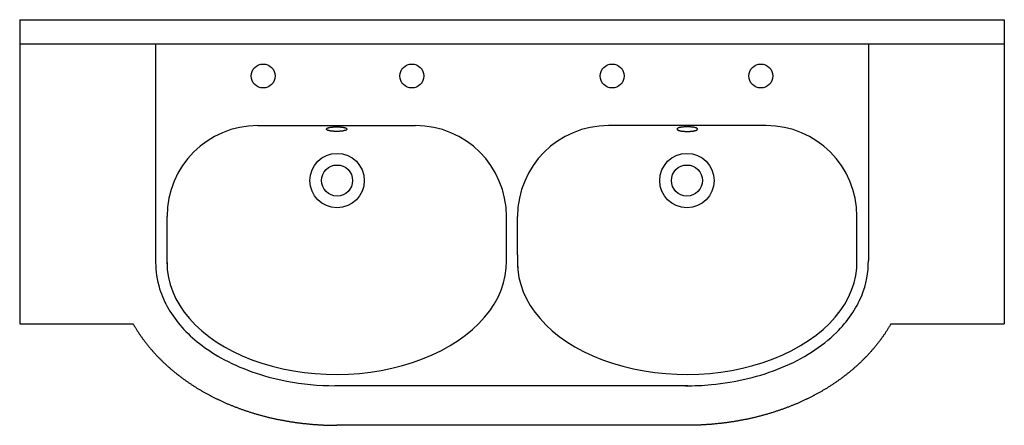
# Model space of a CAD drawing. Header units: millimetres. Extents: x -0.65 to 0.65, y -0.54 to 0.
import ezdxf

# ---------------------------------------------------------------- set-up
doc = ezdxf.new("R2010")
doc.units = ezdxf.units.MM
doc.layers.add('BLOCKS', color=3, linetype='Continuous')

msp = doc.modelspace()

# ---------------------------------------------------------------- linework, layer by layer
at = {"layer": 'BLOCKS'}
for p, q in [((-0.65, 0), (-0.65, -0.402)), ((-0.65, 0), (0.65, 0)), ((0.65, 0), (0.65, -0.402)), ((-0.65, -0.0317), (0.65, -0.0317)), ((-0.4705, -0.0317), (-0.4705, -0.3206)), ((0.4705, -0.0317), (0.4705, -0.3182)), ((-0.3355, -0.1399), (-0.1273, -0.1399)), ((0.3355, -0.1399), (0.1273, -0.1399)), ((-0.4555, -0.3226), (-0.4555, -0.2599)), ((-0.0073, -0.3226), (-0.0073, -0.2599)), ((0.0073, -0.3106), (0.0073, -0.2599)), ((0.4555, -0.3185), (0.4555, -0.2599)), ((0.0073, -0.3106), (0.0073, -0.3226)), ((-0.65, -0.402), (-0.5001, -0.402)), ((-0.5001, -0.402), (-0.4996, -0.4028)), ((-0.4996, -0.4028), (-0.4992, -0.4037)), ((0.4996, -0.4028), (0.4992, -0.4037)), ((0.5001, -0.402), (0.4996, -0.4028)), ((0.5001, -0.402), (0.65, -0.402)), ((-0.4992, -0.4037), (-0.4987, -0.4045)), ((-0.4987, -0.4045), (-0.4982, -0.4053)), ((-0.4982, -0.4053), (-0.4977, -0.4061)), ((-0.4977, -0.4061), (-0.4972, -0.4069)), ((-0.4972, -0.4069), (-0.4967, -0.4077)), ((-0.4967, -0.4077), (-0.4962, -0.4086)), ((-0.4962, -0.4086), (-0.4957, -0.4094)), ((-0.4957, -0.4094), (-0.4952, -0.4102)), ((-0.4952, -0.4102), (-0.4947, -0.411)), ((-0.4947, -0.411), (-0.4942, -0.4118)), ((-0.4942, -0.4118), (-0.4937, -0.4126)), ((-0.4937, -0.4126), (-0.4932, -0.4134)), ((-0.4932, -0.4134), (-0.4926, -0.4142)), ((-0.4926, -0.4142), (-0.4921, -0.4149)), ((-0.4921, -0.4149), (-0.4916, -0.4157)), ((-0.4916, -0.4157), (-0.491, -0.4165)), ((0.4916, -0.4157), (0.491, -0.4165)), ((0.4921, -0.4149), (0.4916, -0.4157)), ((0.4926, -0.4142), (0.4921, -0.4149)), ((0.4932, -0.4134), (0.4926, -0.4142)), ((0.4937, -0.4126), (0.4932, -0.4134)), ((0.4942, -0.4118), (0.4937, -0.4126)), ((0.4947, -0.411), (0.4942, -0.4118)), ((0.4952, -0.4102), (0.4947, -0.411)), ((0.4957, -0.4094), (0.4952, -0.4102)), ((0.4962, -0.4086), (0.4957, -0.4094)), ((0.4967, -0.4077), (0.4962, -0.4086)), ((0.4972, -0.4069), (0.4967, -0.4077)), ((0.4977, -0.4061), (0.4972, -0.4069)), ((0.4982, -0.4053), (0.4977, -0.4061)), ((0.4987, -0.4045), (0.4982, -0.4053)), ((0.4992, -0.4037), (0.4987, -0.4045)), ((-0.491, -0.4165), (-0.4905, -0.4173)), ((-0.4905, -0.4173), (-0.49, -0.4181)), ((-0.49, -0.4181), (-0.4894, -0.4189)), ((-0.4894, -0.4189), (-0.4889, -0.4196)), ((-0.4889, -0.4196), (-0.4883, -0.4204)), ((-0.4883, -0.4204), (-0.4877, -0.4212)), ((-0.4877, -0.4212), (-0.4872, -0.422)), ((-0.4872, -0.422), (-0.4866, -0.4227)), ((-0.4866, -0.4227), (-0.4861, -0.4235)), ((-0.4861, -0.4235), (-0.4855, -0.4243)), ((-0.4855, -0.4243), (-0.4849, -0.425)), ((-0.4849, -0.425), (-0.4843, -0.4258)), ((-0.4843, -0.4258), (-0.4838, -0.4265)), ((-0.4838, -0.4265), (-0.4832, -0.4273)), ((-0.4832, -0.4273), (-0.4826, -0.428)), ((-0.4826, -0.428), (-0.482, -0.4288)), ((-0.482, -0.4288), (-0.4814, -0.4295)), ((0.482, -0.4288), (0.4814, -0.4295)), ((0.4826, -0.428), (0.482, -0.4288)), ((0.4832, -0.4273), (0.4826, -0.428)), ((0.4838, -0.4265), (0.4832, -0.4273)), ((0.4843, -0.4258), (0.4838, -0.4265)), ((0.4849, -0.425), (0.4843, -0.4258)), ((0.4855, -0.4243), (0.4849, -0.425)), ((0.4861, -0.4235), (0.4855, -0.4243)), ((0.4866, -0.4227), (0.4861, -0.4235)), ((0.4872, -0.422), (0.4866, -0.4227)), ((0.4877, -0.4212), (0.4872, -0.422)), ((0.4883, -0.4204), (0.4877, -0.4212)), ((0.4889, -0.4196), (0.4883, -0.4204)), ((0.4894, -0.4189), (0.4889, -0.4196)), ((0.49, -0.4181), (0.4894, -0.4189)), ((0.4905, -0.4173), (0.49, -0.4181)), ((0.491, -0.4165), (0.4905, -0.4173)), ((-0.4814, -0.4295), (-0.4808, -0.4303)), ((-0.4808, -0.4303), (-0.4802, -0.431)), ((-0.4802, -0.431), (-0.4796, -0.4317)), ((-0.4796, -0.4317), (-0.479, -0.4325)), ((-0.479, -0.4325), (-0.4784, -0.4332)), ((-0.4784, -0.4332), (-0.4778, -0.4339)), ((-0.4778, -0.4339), (-0.4772, -0.4347)), ((-0.4772, -0.4347), (-0.4766, -0.4354)), ((-0.4766, -0.4354), (-0.4759, -0.4361)), ((-0.4759, -0.4361), (-0.4753, -0.4368)), ((-0.4753, -0.4368), (-0.4747, -0.4376)), ((-0.4747, -0.4376), (-0.4741, -0.4383)), ((-0.4741, -0.4383), (-0.4734, -0.439)), ((-0.4734, -0.439), (-0.4728, -0.4397)), ((-0.4728, -0.4397), (-0.4722, -0.4404)), ((-0.4722, -0.4404), (-0.4715, -0.4411)), ((-0.4715, -0.4411), (-0.4709, -0.4418)), ((-0.4709, -0.4418), (-0.4702, -0.4425)), ((0.4709, -0.4418), (0.4702, -0.4425)), ((0.4715, -0.4411), (0.4709, -0.4418)), ((0.4722, -0.4404), (0.4715, -0.4411)), ((0.4728, -0.4397), (0.4722, -0.4404)), ((0.4734, -0.439), (0.4728, -0.4397)), ((0.4741, -0.4383), (0.4734, -0.439)), ((0.4747, -0.4376), (0.4741, -0.4383)), ((0.4753, -0.4368), (0.4747, -0.4376)), ((0.4759, -0.4361), (0.4753, -0.4368)), ((0.4766, -0.4354), (0.4759, -0.4361)), ((0.4772, -0.4347), (0.4766, -0.4354)), ((0.4778, -0.4339), (0.4772, -0.4347)), ((0.4784, -0.4332), (0.4778, -0.4339)), ((0.479, -0.4325), (0.4784, -0.4332)), ((0.4796, -0.4317), (0.479, -0.4325)), ((0.4802, -0.431), (0.4796, -0.4317)), ((0.4808, -0.4303), (0.4802, -0.431)), ((0.4814, -0.4295), (0.4808, -0.4303)), ((-0.4702, -0.4425), (-0.4696, -0.4432)), ((-0.4696, -0.4432), (-0.4689, -0.4439)), ((-0.4689, -0.4439), (-0.4683, -0.4446)), ((-0.4683, -0.4446), (-0.4676, -0.4453)), ((-0.4676, -0.4453), (-0.4669, -0.4459)), ((-0.4669, -0.4459), (-0.4663, -0.4466)), ((-0.4663, -0.4466), (-0.4656, -0.4473)), ((-0.4656, -0.4473), (-0.4649, -0.448)), ((-0.4649, -0.448), (-0.4643, -0.4487)), ((-0.4643, -0.4487), (-0.4636, -0.4493)), ((-0.4636, -0.4493), (-0.4629, -0.45)), ((-0.4629, -0.45), (-0.4622, -0.4507)), ((-0.4622, -0.4507), (-0.4616, -0.4513)), ((-0.4616, -0.4513), (-0.4609, -0.452)), ((-0.4609, -0.452), (-0.4602, -0.4527)), ((-0.4602, -0.4527), (-0.4595, -0.4533)), ((-0.4595, -0.4533), (-0.4588, -0.454)), ((-0.4588, -0.454), (-0.4581, -0.4546)), ((-0.4581, -0.4546), (-0.4574, -0.4553)), ((0.4581, -0.4546), (0.4574, -0.4553)), ((0.4588, -0.454), (0.4581, -0.4546)), ((0.4595, -0.4533), (0.4588, -0.454)), ((0.4602, -0.4527), (0.4595, -0.4533)), ((0.4609, -0.452), (0.4602, -0.4527)), ((0.4616, -0.4513), (0.4609, -0.452)), ((0.4622, -0.4507), (0.4616, -0.4513)), ((0.4629, -0.45), (0.4622, -0.4507)), ((0.4636, -0.4493), (0.4629, -0.45)), ((0.4643, -0.4487), (0.4636, -0.4493)), ((0.4649, -0.448), (0.4643, -0.4487)), ((0.4656, -0.4473), (0.4649, -0.448)), ((0.4663, -0.4466), (0.4656, -0.4473)), ((0.4669, -0.4459), (0.4663, -0.4466)), ((0.4676, -0.4453), (0.4669, -0.4459)), ((0.4683, -0.4446), (0.4676, -0.4453)), ((0.4689, -0.4439), (0.4683, -0.4446)), ((0.4696, -0.4432), (0.4689, -0.4439)), ((0.4702, -0.4425), (0.4696, -0.4432)), ((-0.4574, -0.4553), (-0.4567, -0.4559)), ((-0.4567, -0.4559), (-0.456, -0.4566)), ((-0.456, -0.4566), (-0.4553, -0.4572)), ((-0.4553, -0.4572), (-0.4546, -0.4578)), ((-0.4546, -0.4578), (-0.4539, -0.4585)), ((-0.4539, -0.4585), (-0.4532, -0.4591)), ((-0.4532, -0.4591), (-0.4524, -0.4597)), ((-0.4524, -0.4597), (-0.4517, -0.4604)), ((-0.4517, -0.4604), (-0.451, -0.461)), ((-0.451, -0.461), (-0.4503, -0.4616)), ((-0.4503, -0.4616), (-0.4495, -0.4622)), ((-0.4495, -0.4622), (-0.4488, -0.4629)), ((-0.4488, -0.4629), (-0.4481, -0.4635)), ((-0.4481, -0.4635), (-0.4474, -0.4641)), ((-0.4474, -0.4641), (-0.4466, -0.4647)), ((-0.4466, -0.4647), (-0.4459, -0.4653)), ((-0.4459, -0.4653), (-0.4451, -0.4659)), ((-0.4451, -0.4659), (-0.4444, -0.4665)), ((-0.4444, -0.4665), (-0.4436, -0.4671)), ((-0.4436, -0.4671), (-0.4429, -0.4677)), ((-0.4429, -0.4677), (-0.4421, -0.4683)), ((0.4429, -0.4677), (0.4421, -0.4683)), ((0.4436, -0.4671), (0.4429, -0.4677)), ((0.4444, -0.4665), (0.4436, -0.4671)), ((0.4451, -0.4659), (0.4444, -0.4665)), ((0.4459, -0.4653), (0.4451, -0.4659)), ((0.4466, -0.4647), (0.4459, -0.4653)), ((0.4474, -0.4641), (0.4466, -0.4647)), ((0.4481, -0.4635), (0.4474, -0.4641)), ((0.4488, -0.4629), (0.4481, -0.4635)), ((0.4495, -0.4622), (0.4488, -0.4629)), ((0.4503, -0.4616), (0.4495, -0.4622)), ((0.451, -0.461), (0.4503, -0.4616)), ((0.4517, -0.4604), (0.451, -0.461)), ((0.4524, -0.4597), (0.4517, -0.4604)), ((0.4532, -0.4591), (0.4524, -0.4597)), ((0.4539, -0.4585), (0.4532, -0.4591)), ((0.4546, -0.4578), (0.4539, -0.4585)), ((0.4553, -0.4572), (0.4546, -0.4578)), ((0.456, -0.4566), (0.4553, -0.4572)), ((0.4567, -0.4559), (0.456, -0.4566)), ((0.4574, -0.4553), (0.4567, -0.4559)), ((-0.4421, -0.4683), (-0.4414, -0.4689)), ((-0.4414, -0.4689), (-0.4406, -0.4695)), ((-0.4406, -0.4695), (-0.4399, -0.4701)), ((-0.4399, -0.4701), (-0.4391, -0.4707)), ((-0.4391, -0.4707), (-0.4383, -0.4713)), ((-0.4383, -0.4713), (-0.4376, -0.4718)), ((-0.4376, -0.4718), (-0.4368, -0.4724)), ((-0.4368, -0.4724), (-0.436, -0.473)), ((-0.436, -0.473), (-0.4352, -0.4736)), ((-0.4352, -0.4736), (-0.4345, -0.4741)), ((-0.4345, -0.4741), (-0.4337, -0.4747)), ((-0.4337, -0.4747), (-0.4329, -0.4753)), ((-0.4329, -0.4753), (-0.4321, -0.4758)), ((-0.4321, -0.4758), (-0.4313, -0.4764)), ((-0.4313, -0.4764), (-0.4306, -0.477)), ((-0.4306, -0.477), (-0.4298, -0.4775)), ((-0.4298, -0.4775), (-0.429, -0.4781)), ((-0.429, -0.4781), (-0.4282, -0.4786)), ((-0.4282, -0.4786), (-0.4274, -0.4792)), ((-0.4274, -0.4792), (-0.4266, -0.4797)), ((-0.4266, -0.4797), (-0.4258, -0.4803)), ((-0.4258, -0.4803), (-0.425, -0.4808)), ((-0.425, -0.4808), (-0.4242, -0.4813)), ((0.425, -0.4808), (0.4242, -0.4813)), ((0.4258, -0.4803), (0.425, -0.4808)), ((0.4266, -0.4797), (0.4258, -0.4803)), ((0.4274, -0.4792), (0.4266, -0.4797)), ((0.4282, -0.4786), (0.4274, -0.4792)), ((0.429, -0.4781), (0.4282, -0.4786)), ((0.4298, -0.4775), (0.429, -0.4781)), ((0.4306, -0.477), (0.4298, -0.4775)), ((0.4313, -0.4764), (0.4306, -0.477)), ((0.4321, -0.4758), (0.4313, -0.4764)), ((0.4329, -0.4753), (0.4321, -0.4758)), ((0.4337, -0.4747), (0.4329, -0.4753)), ((0.4345, -0.4741), (0.4337, -0.4747)), ((0.4352, -0.4736), (0.4345, -0.4741)), ((0.436, -0.473), (0.4352, -0.4736)), ((0.4368, -0.4724), (0.436, -0.473)), ((0.4376, -0.4718), (0.4368, -0.4724)), ((0.4383, -0.4713), (0.4376, -0.4718)), ((0.4391, -0.4707), (0.4383, -0.4713)), ((0.4399, -0.4701), (0.4391, -0.4707)), ((0.4406, -0.4695), (0.4399, -0.4701)), ((0.4414, -0.4689), (0.4406, -0.4695)), ((0.4421, -0.4683), (0.4414, -0.4689)), ((-0.4242, -0.4813), (-0.4234, -0.4819)), ((-0.4234, -0.4819), (-0.4225, -0.4824)), ((-0.4225, -0.4824), (-0.4217, -0.4829)), ((-0.4217, -0.4829), (-0.4209, -0.4835)), ((-0.4209, -0.4835), (-0.4201, -0.484)), ((-0.4201, -0.484), (-0.4193, -0.4845)), ((-0.4193, -0.4845), (-0.4185, -0.485)), ((-0.4185, -0.485), (-0.4176, -0.4855)), ((-0.4176, -0.4855), (-0.4168, -0.486)), ((-0.4168, -0.486), (-0.416, -0.4866)), ((-0.416, -0.4866), (-0.4152, -0.4871)), ((-0.4152, -0.4871), (-0.4143, -0.4876)), ((-0.4143, -0.4876), (-0.4135, -0.4881)), ((-0.4135, -0.4881), (-0.4127, -0.4886)), ((-0.4127, -0.4886), (-0.4118, -0.4891)), ((-0.4118, -0.4891), (-0.411, -0.4896)), ((-0.411, -0.4896), (-0.4101, -0.4901)), ((-0.4101, -0.4901), (-0.4093, -0.4906)), ((-0.4093, -0.4906), (-0.4084, -0.4911)), ((-0.4084, -0.4911), (-0.4076, -0.4915)), ((-0.4076, -0.4915), (-0.4067, -0.492)), ((-0.4067, -0.492), (-0.4059, -0.4925)), ((-0.4059, -0.4925), (-0.405, -0.493)), ((-0.405, -0.493), (-0.4042, -0.4935)), ((-0.4042, -0.4935), (-0.4033, -0.4939)), ((-0.4033, -0.4939), (-0.4025, -0.4944)), ((0.2323, -0.4836), (-0.2337, -0.4836)), ((0.4033, -0.4939), (0.4025, -0.4944)), ((0.4042, -0.4935), (0.4033, -0.4939)), ((0.405, -0.493), (0.4042, -0.4935)), ((0.4059, -0.4925), (0.405, -0.493)), ((0.4067, -0.492), (0.4059, -0.4925)), ((0.4076, -0.4915), (0.4067, -0.492)), ((0.4084, -0.4911), (0.4076, -0.4915)), ((0.4093, -0.4906), (0.4084, -0.4911)), ((0.4101, -0.4901), (0.4093, -0.4906)), ((0.411, -0.4896), (0.4101, -0.4901)), ((0.4118, -0.4891), (0.411, -0.4896)), ((0.4127, -0.4886), (0.4118, -0.4891)), ((0.4135, -0.4881), (0.4127, -0.4886)), ((0.4143, -0.4876), (0.4135, -0.4881)), ((0.4152, -0.4871), (0.4143, -0.4876)), ((0.416, -0.4866), (0.4152, -0.4871)), ((0.4168, -0.486), (0.416, -0.4866)), ((0.4176, -0.4855), (0.4168, -0.486)), ((0.4185, -0.485), (0.4176, -0.4855)), ((0.4193, -0.4845), (0.4185, -0.485)), ((0.4201, -0.484), (0.4193, -0.4845)), ((0.4209, -0.4835), (0.4201, -0.484)), ((0.4217, -0.4829), (0.4209, -0.4835)), ((0.4225, -0.4824), (0.4217, -0.4829)), ((0.4234, -0.4819), (0.4225, -0.4824)), ((0.4242, -0.4813), (0.4234, -0.4819)), ((-0.4025, -0.4944), (-0.4016, -0.4949)), ((-0.4016, -0.4949), (-0.4007, -0.4953)), ((-0.4007, -0.4953), (-0.3999, -0.4958)), ((-0.3999, -0.4958), (-0.399, -0.4963)), ((-0.399, -0.4963), (-0.3981, -0.4967)), ((-0.3981, -0.4967), (-0.3973, -0.4972)), ((-0.3973, -0.4972), (-0.3964, -0.4976)), ((-0.3964, -0.4976), (-0.3955, -0.4981)), ((-0.3955, -0.4981), (-0.3946, -0.4985)), ((-0.3946, -0.4985), (-0.3938, -0.499)), ((-0.3938, -0.499), (-0.3929, -0.4994)), ((-0.3929, -0.4994), (-0.392, -0.4998)), ((-0.392, -0.4998), (-0.3911, -0.5003)), ((-0.3911, -0.5003), (-0.3902, -0.5007)), ((-0.3902, -0.5007), (-0.3894, -0.5011)), ((-0.3894, -0.5011), (-0.3885, -0.5016)), ((-0.3885, -0.5016), (-0.3876, -0.502)), ((-0.3876, -0.502), (-0.3867, -0.5024)), ((-0.3867, -0.5024), (-0.3858, -0.5028)), ((-0.3858, -0.5028), (-0.3849, -0.5032)), ((-0.3849, -0.5032), (-0.384, -0.5037)), ((-0.384, -0.5037), (-0.3831, -0.5041)), ((-0.3831, -0.5041), (-0.3822, -0.5045)), ((-0.3822, -0.5045), (-0.3813, -0.5049)), ((-0.3813, -0.5049), (-0.3804, -0.5053)), ((-0.3804, -0.5053), (-0.3795, -0.5057)), ((-0.3795, -0.5057), (-0.3786, -0.5061)), ((-0.3786, -0.5061), (-0.3777, -0.5065)), ((-0.3777, -0.5065), (-0.3768, -0.5069)), ((-0.3768, -0.5069), (-0.3759, -0.5073)), ((0.3768, -0.5069), (0.3759, -0.5073)), ((0.3777, -0.5065), (0.3768, -0.5069)), ((0.3786, -0.5061), (0.3777, -0.5065)), ((0.3795, -0.5057), (0.3786, -0.5061)), ((0.3804, -0.5053), (0.3795, -0.5057)), ((0.3813, -0.5049), (0.3804, -0.5053)), ((0.3822, -0.5045), (0.3813, -0.5049)), ((0.3831, -0.5041), (0.3822, -0.5045)), ((0.384, -0.5037), (0.3831, -0.5041)), ((0.3849, -0.5032), (0.384, -0.5037)), ((0.3858, -0.5028), (0.3849, -0.5032)), ((0.3867, -0.5024), (0.3858, -0.5028)), ((0.3876, -0.502), (0.3867, -0.5024)), ((0.3885, -0.5016), (0.3876, -0.502)), ((0.3894, -0.5011), (0.3885, -0.5016)), ((0.3902, -0.5007), (0.3894, -0.5011)), ((0.3911, -0.5003), (0.3902, -0.5007)), ((0.392, -0.4998), (0.3911, -0.5003)), ((0.3929, -0.4994), (0.392, -0.4998)), ((0.3938, -0.499), (0.3929, -0.4994)), ((0.3946, -0.4985), (0.3938, -0.499)), ((0.3955, -0.4981), (0.3946, -0.4985)), ((0.3964, -0.4976), (0.3955, -0.4981)), ((0.3973, -0.4972), (0.3964, -0.4976)), ((0.3981, -0.4967), (0.3973, -0.4972)), ((0.399, -0.4963), (0.3981, -0.4967)), ((0.3999, -0.4958), (0.399, -0.4963)), ((0.4007, -0.4953), (0.3999, -0.4958)), ((0.4016, -0.4949), (0.4007, -0.4953)), ((0.4025, -0.4944), (0.4016, -0.4949)), ((-0.3759, -0.5073), (-0.375, -0.5077)), ((-0.375, -0.5077), (-0.3741, -0.508)), ((-0.3741, -0.508), (-0.3731, -0.5084)), ((-0.3731, -0.5084), (-0.3722, -0.5088)), ((-0.3722, -0.5088), (-0.3713, -0.5092)), ((-0.3713, -0.5092), (-0.3704, -0.5096)), ((-0.3704, -0.5096), (-0.3695, -0.5099)), ((-0.3695, -0.5099), (-0.3686, -0.5103)), ((-0.3686, -0.5103), (-0.3676, -0.5107)), ((-0.3676, -0.5107), (-0.3667, -0.511)), ((-0.3667, -0.511), (-0.3658, -0.5114)), ((-0.3658, -0.5114), (-0.3649, -0.5117)), ((-0.3649, -0.5117), (-0.3639, -0.5121)), ((-0.3639, -0.5121), (-0.363, -0.5124)), ((-0.363, -0.5124), (-0.3621, -0.5128)), ((-0.3621, -0.5128), (-0.3612, -0.5131)), ((-0.3612, -0.5131), (-0.3602, -0.5135)), ((-0.3602, -0.5135), (-0.3593, -0.5138)), ((-0.3593, -0.5138), (-0.3584, -0.5142)), ((-0.3584, -0.5142), (-0.3574, -0.5145)), ((-0.3574, -0.5145), (-0.3565, -0.5148)), ((-0.3565, -0.5148), (-0.3555, -0.5152)), ((-0.3555, -0.5152), (-0.3546, -0.5155)), ((-0.3546, -0.5155), (-0.3537, -0.5158)), ((-0.3537, -0.5158), (-0.3527, -0.5162)), ((-0.3527, -0.5162), (-0.3518, -0.5165)), ((-0.3518, -0.5165), (-0.3508, -0.5168)), ((-0.3508, -0.5168), (-0.3499, -0.5171)), ((-0.3499, -0.5171), (-0.3489, -0.5174)), ((-0.3489, -0.5174), (-0.348, -0.5177)), ((-0.348, -0.5177), (-0.347, -0.518)), ((-0.347, -0.518), (-0.3461, -0.5183)), ((-0.3461, -0.5183), (-0.3451, -0.5186)), ((-0.3451, -0.5186), (-0.3442, -0.5189)), ((-0.3442, -0.5189), (-0.3432, -0.5192)), ((-0.3432, -0.5192), (-0.3423, -0.5195)), ((-0.3423, -0.5195), (-0.3413, -0.5198)), ((-0.3413, -0.5198), (-0.3404, -0.5201)), ((0.3413, -0.5198), (0.3404, -0.5201)), ((0.3423, -0.5195), (0.3413, -0.5198)), ((0.3432, -0.5192), (0.3423, -0.5195)), ((0.3442, -0.5189), (0.3432, -0.5192)), ((0.3451, -0.5186), (0.3442, -0.5189)), ((0.3461, -0.5183), (0.3451, -0.5186)), ((0.347, -0.518), (0.3461, -0.5183)), ((0.348, -0.5177), (0.347, -0.518)), ((0.3489, -0.5174), (0.348, -0.5177)), ((0.3499, -0.5171), (0.3489, -0.5174)), ((0.3508, -0.5168), (0.3499, -0.5171)), ((0.3518, -0.5165), (0.3508, -0.5168)), ((0.3527, -0.5162), (0.3518, -0.5165)), ((0.3537, -0.5158), (0.3527, -0.5162)), ((0.3546, -0.5155), (0.3537, -0.5158)), ((0.3555, -0.5152), (0.3546, -0.5155)), ((0.3565, -0.5148), (0.3555, -0.5152)), ((0.3574, -0.5145), (0.3565, -0.5148)), ((0.3584, -0.5142), (0.3574, -0.5145)), ((0.3593, -0.5138), (0.3584, -0.5142)), ((0.3602, -0.5135), (0.3593, -0.5138)), ((0.3612, -0.5131), (0.3602, -0.5135)), ((0.3621, -0.5128), (0.3612, -0.5131)), ((0.363, -0.5124), (0.3621, -0.5128)), ((0.3639, -0.5121), (0.363, -0.5124)), ((0.3649, -0.5117), (0.3639, -0.5121)), ((0.3658, -0.5114), (0.3649, -0.5117)), ((0.3667, -0.511), (0.3658, -0.5114)), ((0.3676, -0.5107), (0.3667, -0.511)), ((0.3686, -0.5103), (0.3676, -0.5107)), ((0.3695, -0.5099), (0.3686, -0.5103)), ((0.3704, -0.5096), (0.3695, -0.5099)), ((0.3713, -0.5092), (0.3704, -0.5096)), ((0.3722, -0.5088), (0.3713, -0.5092)), ((0.3731, -0.5084), (0.3722, -0.5088)), ((0.3741, -0.508), (0.3731, -0.5084)), ((0.375, -0.5077), (0.3741, -0.508)), ((0.3759, -0.5073), (0.375, -0.5077)), ((-0.3404, -0.5201), (-0.3394, -0.5204)), ((-0.3394, -0.5204), (-0.3384, -0.5207)), ((-0.3384, -0.5207), (-0.3375, -0.521)), ((-0.3375, -0.521), (-0.3365, -0.5213)), ((-0.3365, -0.5213), (-0.3356, -0.5215)), ((-0.3356, -0.5215), (-0.3346, -0.5218)), ((-0.3346, -0.5218), (-0.3336, -0.5221)), ((-0.3336, -0.5221), (-0.3327, -0.5223)), ((-0.3327, -0.5223), (-0.3317, -0.5226)), ((-0.3317, -0.5226), (-0.3307, -0.5229)), ((-0.3307, -0.5229), (-0.3298, -0.5231)), ((-0.3298, -0.5231), (-0.3288, -0.5234)), ((-0.3288, -0.5234), (-0.3278, -0.5236)), ((-0.3278, -0.5236), (-0.3268, -0.5239)), ((-0.3268, -0.5239), (-0.3259, -0.5241)), ((-0.3259, -0.5241), (-0.3249, -0.5244)), ((-0.3249, -0.5244), (-0.3239, -0.5246)), ((-0.3239, -0.5246), (-0.3229, -0.5249)), ((-0.3229, -0.5249), (-0.322, -0.5251)), ((-0.322, -0.5251), (-0.321, -0.5254)), ((-0.321, -0.5254), (-0.32, -0.5256)), ((-0.32, -0.5256), (-0.319, -0.5258)), ((-0.319, -0.5258), (-0.318, -0.526)), ((-0.318, -0.526), (-0.3171, -0.5263)), ((-0.3171, -0.5263), (-0.3161, -0.5265)), ((-0.3161, -0.5265), (-0.3151, -0.5267)), ((-0.3151, -0.5267), (-0.3141, -0.5269)), ((-0.3141, -0.5269), (-0.3131, -0.5272)), ((-0.3131, -0.5272), (-0.3121, -0.5274)), ((-0.3121, -0.5274), (-0.3112, -0.5276)), ((-0.3112, -0.5276), (-0.3102, -0.5278)), ((-0.3102, -0.5278), (-0.3092, -0.528)), ((-0.3092, -0.528), (-0.3082, -0.5282)), ((-0.3082, -0.5282), (-0.3072, -0.5284)), ((-0.3072, -0.5284), (-0.3062, -0.5286)), ((-0.3062, -0.5286), (-0.3052, -0.5288)), ((-0.3052, -0.5288), (-0.3042, -0.529)), ((-0.3042, -0.529), (-0.3032, -0.5292)), ((-0.3032, -0.5292), (-0.3022, -0.5293)), ((-0.3022, -0.5293), (-0.3013, -0.5295)), ((-0.3013, -0.5295), (-0.3003, -0.5297)), ((-0.3003, -0.5297), (-0.2993, -0.5299)), ((-0.2993, -0.5299), (-0.2983, -0.5301)), ((-0.2983, -0.5301), (-0.2973, -0.5302)), ((-0.2973, -0.5302), (-0.2963, -0.5304)), ((-0.2963, -0.5304), (-0.2953, -0.5306)), ((-0.2953, -0.5306), (-0.2943, -0.5307)), ((-0.2943, -0.5307), (-0.2933, -0.5309)), ((-0.2933, -0.5309), (-0.2923, -0.5311)), ((-0.2923, -0.5311), (-0.2913, -0.5312)), ((-0.2913, -0.5312), (-0.2903, -0.5314)), ((-0.2903, -0.5314), (-0.2893, -0.5315)), ((-0.2893, -0.5315), (-0.2883, -0.5317)), ((-0.2883, -0.5317), (-0.2873, -0.5318)), ((-0.2873, -0.5318), (-0.2863, -0.532)), ((-0.2863, -0.532), (-0.2853, -0.5321)), ((-0.2853, -0.5321), (-0.2842, -0.5323)), ((-0.2842, -0.5323), (-0.2832, -0.5324)), ((-0.2832, -0.5324), (-0.2822, -0.5325)), ((-0.2822, -0.5325), (-0.2812, -0.5327)), ((-0.2812, -0.5327), (-0.2802, -0.5328)), ((-0.2802, -0.5328), (-0.2792, -0.5329)), ((-0.2792, -0.5329), (-0.2782, -0.533)), ((0.2792, -0.5329), (0.2782, -0.533)), ((0.2802, -0.5328), (0.2792, -0.5329)), ((0.2812, -0.5327), (0.2802, -0.5328)), ((0.2822, -0.5325), (0.2812, -0.5327)), ((0.2832, -0.5324), (0.2822, -0.5325)), ((0.2842, -0.5323), (0.2832, -0.5324)), ((0.2853, -0.5321), (0.2842, -0.5323)), ((0.2863, -0.532), (0.2853, -0.5321)), ((0.2873, -0.5318), (0.2863, -0.532)), ((0.2883, -0.5317), (0.2873, -0.5318)), ((0.2893, -0.5315), (0.2883, -0.5317)), ((0.2903, -0.5314), (0.2893, -0.5315)), ((0.2913, -0.5312), (0.2903, -0.5314)), ((0.2923, -0.5311), (0.2913, -0.5312)), ((0.2933, -0.5309), (0.2923, -0.5311)), ((0.2943, -0.5307), (0.2933, -0.5309)), ((0.2953, -0.5306), (0.2943, -0.5307)), ((0.2963, -0.5304), (0.2953, -0.5306)), ((0.2973, -0.5302), (0.2963, -0.5304)), ((0.2983, -0.5301), (0.2973, -0.5302)), ((0.2993, -0.5299), (0.2983, -0.5301)), ((0.3003, -0.5297), (0.2993, -0.5299)), ((0.3013, -0.5295), (0.3003, -0.5297)), ((0.3022, -0.5293), (0.3013, -0.5295)), ((0.3032, -0.5292), (0.3022, -0.5293)), ((0.3042, -0.529), (0.3032, -0.5292)), ((0.3052, -0.5288), (0.3042, -0.529)), ((0.3062, -0.5286), (0.3052, -0.5288)), ((0.3072, -0.5284), (0.3062, -0.5286)), ((0.3082, -0.5282), (0.3072, -0.5284)), ((0.3092, -0.528), (0.3082, -0.5282)), ((0.3102, -0.5278), (0.3092, -0.528)), ((0.3112, -0.5276), (0.3102, -0.5278)), ((0.3121, -0.5274), (0.3112, -0.5276)), ((0.3131, -0.5272), (0.3121, -0.5274)), ((0.3141, -0.5269), (0.3131, -0.5272)), ((0.3151, -0.5267), (0.3141, -0.5269)), ((0.3161, -0.5265), (0.3151, -0.5267)), ((0.3171, -0.5263), (0.3161, -0.5265)), ((0.318, -0.526), (0.3171, -0.5263)), ((0.319, -0.5258), (0.318, -0.526)), ((0.32, -0.5256), (0.319, -0.5258)), ((0.321, -0.5254), (0.32, -0.5256)), ((0.322, -0.5251), (0.321, -0.5254)), ((0.3229, -0.5249), (0.322, -0.5251)), ((0.3239, -0.5246), (0.3229, -0.5249)), ((0.3249, -0.5244), (0.3239, -0.5246)), ((0.3259, -0.5241), (0.3249, -0.5244)), ((0.3268, -0.5239), (0.3259, -0.5241)), ((0.3278, -0.5236), (0.3268, -0.5239)), ((0.3288, -0.5234), (0.3278, -0.5236)), ((0.3298, -0.5231), (0.3288, -0.5234)), ((0.3307, -0.5229), (0.3298, -0.5231)), ((0.3317, -0.5226), (0.3307, -0.5229)), ((0.3327, -0.5223), (0.3317, -0.5226)), ((0.3336, -0.5221), (0.3327, -0.5223)), ((0.3346, -0.5218), (0.3336, -0.5221)), ((0.3356, -0.5215), (0.3346, -0.5218)), ((0.3365, -0.5213), (0.3356, -0.5215)), ((0.3375, -0.521), (0.3365, -0.5213)), ((0.3384, -0.5207), (0.3375, -0.521)), ((0.3394, -0.5204), (0.3384, -0.5207)), ((0.3404, -0.5201), (0.3394, -0.5204)), ((-0.2782, -0.533), (-0.2772, -0.5332)), ((-0.2772, -0.5332), (-0.2762, -0.5333)), ((-0.2762, -0.5333), (-0.2752, -0.5334)), ((-0.2752, -0.5334), (-0.2742, -0.5335)), ((-0.2742, -0.5335), (-0.2732, -0.5336)), ((-0.2732, -0.5336), (-0.2721, -0.5337)), ((-0.2721, -0.5337), (-0.2711, -0.5338)), ((-0.2711, -0.5338), (-0.2701, -0.5339)), ((-0.2701, -0.5339), (-0.2691, -0.534)), ((-0.2691, -0.534), (-0.2681, -0.5341)), ((-0.2681, -0.5341), (-0.2671, -0.5342)), ((-0.2671, -0.5342), (-0.2661, -0.5343)), ((-0.2661, -0.5343), (-0.2651, -0.5344)), ((-0.2651, -0.5344), (-0.264, -0.5345)), ((-0.264, -0.5345), (-0.263, -0.5346)), ((-0.263, -0.5346), (-0.262, -0.5347)), ((-0.262, -0.5347), (-0.261, -0.5348)), ((-0.261, -0.5348), (-0.26, -0.5348)), ((-0.26, -0.5348), (-0.259, -0.5349)), ((-0.259, -0.5349), (-0.2579, -0.535)), ((-0.2579, -0.535), (-0.2569, -0.535)), ((-0.2569, -0.535), (-0.2559, -0.5351)), ((-0.2559, -0.5351), (-0.2549, -0.5352)), ((-0.2549, -0.5352), (-0.2539, -0.5352)), ((-0.2539, -0.5352), (-0.2529, -0.5353)), ((-0.2529, -0.5353), (-0.2518, -0.5353)), ((-0.2518, -0.5353), (-0.2508, -0.5354)), ((-0.2508, -0.5354), (-0.2498, -0.5354)), ((-0.2498, -0.5354), (-0.2488, -0.5355)), ((-0.2488, -0.5355), (-0.2478, -0.5355)), ((-0.2478, -0.5355), (-0.2467, -0.5356)), ((-0.2467, -0.5356), (-0.2457, -0.5356)), ((-0.2457, -0.5356), (-0.2447, -0.5357)), ((-0.2447, -0.5357), (-0.2437, -0.5357)), ((-0.2437, -0.5357), (-0.2427, -0.5357)), ((-0.2427, -0.5357), (-0.2416, -0.5358)), ((-0.2416, -0.5358), (-0.2406, -0.5358)), ((-0.2406, -0.5358), (-0.2396, -0.5358)), ((-0.2396, -0.5358), (-0.2386, -0.5358)), ((-0.2386, -0.5358), (-0.2375, -0.5358)), ((-0.2375, -0.5358), (-0.2365, -0.5359)), ((-0.2365, -0.5359), (-0.2355, -0.5359)), ((-0.2355, -0.5359), (-0.2345, -0.5359)), ((-0.2345, -0.5359), (-0.2335, -0.5359)), ((-0.2335, -0.5359), (-0.2324, -0.5359)), ((-0.2324, -0.5359), (-0.2314, -0.5359)), ((0.2314, -0.5359), (-0.2314, -0.5359)), ((0.2324, -0.5359), (0.2314, -0.5359)), ((0.2335, -0.5359), (0.2324, -0.5359)), ((0.2345, -0.5359), (0.2335, -0.5359)), ((0.2355, -0.5359), (0.2345, -0.5359)), ((0.2365, -0.5359), (0.2355, -0.5359)), ((0.2375, -0.5358), (0.2365, -0.5359)), ((0.2386, -0.5358), (0.2375, -0.5358)), ((0.2396, -0.5358), (0.2386, -0.5358)), ((0.2406, -0.5358), (0.2396, -0.5358)), ((0.2416, -0.5358), (0.2406, -0.5358)), ((0.2427, -0.5357), (0.2416, -0.5358)), ((0.2437, -0.5357), (0.2427, -0.5357)), ((0.2447, -0.5357), (0.2437, -0.5357)), ((0.2457, -0.5356), (0.2447, -0.5357)), ((0.2467, -0.5356), (0.2457, -0.5356)), ((0.2478, -0.5355), (0.2467, -0.5356)), ((0.2488, -0.5355), (0.2478, -0.5355)), ((0.2498, -0.5354), (0.2488, -0.5355)), ((0.2508, -0.5354), (0.2498, -0.5354)), ((0.2518, -0.5353), (0.2508, -0.5354)), ((0.2529, -0.5353), (0.2518, -0.5353)), ((0.2539, -0.5352), (0.2529, -0.5353)), ((0.2549, -0.5352), (0.2539, -0.5352)), ((0.2559, -0.5351), (0.2549, -0.5352)), ((0.2569, -0.535), (0.2559, -0.5351)), ((0.2579, -0.535), (0.2569, -0.535)), ((0.259, -0.5349), (0.2579, -0.535)), ((0.26, -0.5348), (0.259, -0.5349)), ((0.261, -0.5348), (0.26, -0.5348)), ((0.262, -0.5347), (0.261, -0.5348)), ((0.263, -0.5346), (0.262, -0.5347)), ((0.264, -0.5345), (0.263, -0.5346)), ((0.2651, -0.5344), (0.264, -0.5345)), ((0.2661, -0.5343), (0.2651, -0.5344)), ((0.2671, -0.5342), (0.2661, -0.5343)), ((0.2681, -0.5341), (0.2671, -0.5342)), ((0.2691, -0.534), (0.2681, -0.5341)), ((0.2701, -0.5339), (0.2691, -0.534)), ((0.2711, -0.5338), (0.2701, -0.5339)), ((0.2721, -0.5337), (0.2711, -0.5338)), ((0.2732, -0.5336), (0.2721, -0.5337)), ((0.2742, -0.5335), (0.2732, -0.5336)), ((0.2752, -0.5334), (0.2742, -0.5335)), ((0.2762, -0.5333), (0.2752, -0.5334)), ((0.2772, -0.5332), (0.2762, -0.5333)), ((0.2782, -0.533), (0.2772, -0.5332))]:
    msp.add_line(p, q, dxfattribs=at)
for points in [[(-0.245, -0.1446, 0), (-0.2449, -0.1444, 0), (-0.2449, -0.1443, 0), (-0.2448, -0.1441, 0), (-0.2447, -0.144, 0), (-0.2446, -0.1438, 0), (-0.2444, -0.1437, 0), (-0.2442, -0.1436, 0), (-0.2439, -0.1434, 0), (-0.2437, -0.1433, 0), (-0.2434, -0.1431, 0), (-0.243, -0.143, 0), (-0.2427, -0.1429, 0), (-0.2423, -0.1428, 0), (-0.2419, -0.1426, 0), (-0.2415, -0.1425, 0), (-0.241, -0.1424, 0), (-0.2405, -0.1423, 0), (-0.24, -0.1422, 0), (-0.2395, -0.1421, 0), (-0.2389, -0.142, 0), (-0.2384, -0.142, 0), (-0.2378, -0.1419, 0), (-0.2372, -0.1418, 0), (-0.2366, -0.1418, 0), (-0.236, -0.1417, 0), (-0.2353, -0.1417, 0), (-0.2347, -0.1416, 0), (-0.2341, -0.1416, 0), (-0.2334, -0.1416, 0), (-0.2327, -0.1415, 0), (-0.2321, -0.1415, 0), (-0.2314, -0.1415, 0), (-0.2307, -0.1415, 0), (-0.2301, -0.1415, 0), (-0.2294, -0.1416, 0), (-0.2288, -0.1416, 0), (-0.2281, -0.1416, 0), (-0.2275, -0.1417, 0), (-0.2268, -0.1417, 0), (-0.2262, -0.1418, 0), (-0.2256, -0.1418, 0), (-0.225, -0.1419, 0), (-0.2244, -0.142, 0), (-0.2239, -0.142, 0), (-0.2233, -0.1421, 0), (-0.2228, -0.1422, 0), (-0.2223, -0.1423, 0), (-0.2218, -0.1424, 0), (-0.2214, -0.1425, 0), (-0.2209, -0.1426, 0), (-0.2205, -0.1428, 0), (-0.2201, -0.1429, 0), (-0.2198, -0.143, 0), (-0.2194, -0.1431, 0), (-0.2191, -0.1433, 0), (-0.2189, -0.1434, 0), (-0.2186, -0.1436, 0), (-0.2184, -0.1437, 0), (-0.2183, -0.1438, 0), (-0.2181, -0.144, 0), (-0.218, -0.1441, 0), (-0.2179, -0.1443, 0), (-0.2179, -0.1444, 0), (-0.2178, -0.1446, 0), (-0.2179, -0.1447, 0), (-0.2179, -0.1449, 0), (-0.218, -0.145, 0), (-0.2181, -0.1452, 0), (-0.2183, -0.1453, 0), (-0.2184, -0.1455, 0), (-0.2186, -0.1456, 0), (-0.2189, -0.1458, 0), (-0.2191, -0.1459, 0), (-0.2194, -0.146, 0), (-0.2198, -0.1462, 0), (-0.2201, -0.1463, 0), (-0.2205, -0.1464, 0), (-0.2209, -0.1465, 0), (-0.2214, -0.1466, 0), (-0.2218, -0.1468, 0), (-0.2223, -0.1469, 0), (-0.2228, -0.147, 0), (-0.2233, -0.1471, 0), (-0.2239, -0.1471, 0), (-0.2244, -0.1472, 0), (-0.225, -0.1473, 0), (-0.2256, -0.1474, 0), (-0.2262, -0.1474, 0), (-0.2268, -0.1475, 0), (-0.2275, -0.1475, 0), (-0.2281, -0.1476, 0), (-0.2288, -0.1476, 0), (-0.2294, -0.1476, 0), (-0.2301, -0.1476, 0), (-0.2307, -0.1477, 0), (-0.2314, -0.1477, 0), (-0.2321, -0.1477, 0), (-0.2327, -0.1476, 0), (-0.2334, -0.1476, 0), (-0.2341, -0.1476, 0), (-0.2347, -0.1476, 0), (-0.2353, -0.1475, 0), (-0.236, -0.1475, 0), (-0.2366, -0.1474, 0), (-0.2372, -0.1474, 0), (-0.2378, -0.1473, 0), (-0.2384, -0.1472, 0), (-0.2389, -0.1471, 0), (-0.2395, -0.1471, 0), (-0.24, -0.147, 0), (-0.2405, -0.1469, 0), (-0.241, -0.1468, 0), (-0.2415, -0.1466, 0), (-0.2419, -0.1465, 0), (-0.2423, -0.1464, 0), (-0.2427, -0.1463, 0), (-0.243, -0.1462, 0), (-0.2434, -0.146, 0), (-0.2437, -0.1459, 0), (-0.2439, -0.1458, 0), (-0.2442, -0.1456, 0), (-0.2444, -0.1455, 0), (-0.2446, -0.1453, 0), (-0.2447, -0.1452, 0), (-0.2448, -0.145, 0), (-0.2449, -0.1449, 0), (-0.2449, -0.1447, 0), (-0.245, -0.1446, 0)], [(0.245, -0.1446, 0), (0.2449, -0.1444, 0), (0.2449, -0.1443, 0), (0.2448, -0.1441, 0), (0.2447, -0.144, 0), (0.2446, -0.1438, 0), (0.2444, -0.1437, 0), (0.2442, -0.1436, 0), (0.2439, -0.1434, 0), (0.2437, -0.1433, 0), (0.2434, -0.1431, 0), (0.243, -0.143, 0), (0.2427, -0.1429, 0), (0.2423, -0.1428, 0), (0.2419, -0.1426, 0), (0.2415, -0.1425, 0), (0.241, -0.1424, 0), (0.2405, -0.1423, 0), (0.24, -0.1422, 0), (0.2395, -0.1421, 0), (0.2389, -0.142, 0), (0.2384, -0.142, 0), (0.2378, -0.1419, 0), (0.2372, -0.1418, 0), (0.2366, -0.1418, 0), (0.236, -0.1417, 0), (0.2353, -0.1417, 0), (0.2347, -0.1416, 0), (0.2341, -0.1416, 0), (0.2334, -0.1416, 0), (0.2327, -0.1415, 0), (0.2321, -0.1415, 0), (0.2314, -0.1415, 0), (0.2307, -0.1415, 0), (0.2301, -0.1415, 0), (0.2294, -0.1416, 0), (0.2288, -0.1416, 0), (0.2281, -0.1416, 0), (0.2275, -0.1417, 0), (0.2268, -0.1417, 0), (0.2262, -0.1418, 0), (0.2256, -0.1418, 0), (0.225, -0.1419, 0), (0.2244, -0.142, 0), (0.2239, -0.142, 0), (0.2233, -0.1421, 0), (0.2228, -0.1422, 0), (0.2223, -0.1423, 0), (0.2218, -0.1424, 0), (0.2214, -0.1425, 0), (0.2209, -0.1426, 0), (0.2205, -0.1428, 0), (0.2201, -0.1429, 0), (0.2198, -0.143, 0), (0.2194, -0.1431, 0), (0.2191, -0.1433, 0), (0.2189, -0.1434, 0), (0.2186, -0.1436, 0), (0.2184, -0.1437, 0), (0.2183, -0.1438, 0), (0.2181, -0.144, 0), (0.218, -0.1441, 0), (0.2179, -0.1443, 0), (0.2179, -0.1444, 0), (0.2178, -0.1446, 0), (0.2179, -0.1447, 0), (0.2179, -0.1449, 0), (0.218, -0.145, 0), (0.2181, -0.1452, 0), (0.2183, -0.1453, 0), (0.2184, -0.1455, 0), (0.2186, -0.1456, 0), (0.2189, -0.1458, 0), (0.2191, -0.1459, 0), (0.2194, -0.146, 0), (0.2198, -0.1462, 0), (0.2201, -0.1463, 0), (0.2205, -0.1464, 0), (0.2209, -0.1465, 0), (0.2214, -0.1466, 0), (0.2218, -0.1468, 0), (0.2223, -0.1469, 0), (0.2228, -0.147, 0), (0.2233, -0.1471, 0), (0.2239, -0.1471, 0), (0.2244, -0.1472, 0), (0.225, -0.1473, 0), (0.2256, -0.1474, 0), (0.2262, -0.1474, 0), (0.2268, -0.1475, 0), (0.2275, -0.1475, 0), (0.2281, -0.1476, 0), (0.2288, -0.1476, 0), (0.2294, -0.1476, 0), (0.2301, -0.1476, 0), (0.2307, -0.1477, 0), (0.2314, -0.1477, 0), (0.2321, -0.1477, 0), (0.2327, -0.1476, 0), (0.2334, -0.1476, 0), (0.2341, -0.1476, 0), (0.2347, -0.1476, 0), (0.2353, -0.1475, 0), (0.236, -0.1475, 0), (0.2366, -0.1474, 0), (0.2372, -0.1474, 0), (0.2378, -0.1473, 0), (0.2384, -0.1472, 0), (0.2389, -0.1471, 0), (0.2395, -0.1471, 0), (0.24, -0.147, 0), (0.2405, -0.1469, 0), (0.241, -0.1468, 0), (0.2415, -0.1466, 0), (0.2419, -0.1465, 0), (0.2423, -0.1464, 0), (0.2427, -0.1463, 0), (0.243, -0.1462, 0), (0.2434, -0.146, 0), (0.2437, -0.1459, 0), (0.2439, -0.1458, 0), (0.2442, -0.1456, 0), (0.2444, -0.1455, 0), (0.2446, -0.1453, 0), (0.2447, -0.1452, 0), (0.2448, -0.145, 0), (0.2449, -0.1449, 0), (0.2449, -0.1447, 0), (0.245, -0.1446, 0)]]:
    msp.add_polyline3d(points, dxfattribs=at)
for centre, radius in [((-0.3285, -0.0744), 0.0158), ((-0.1323, -0.0744), 0.0158), ((0.1323, -0.0744), 0.0158), ((0.3285, -0.0744), 0.0158), ((-0.2309, -0.2125), 0.0359), ((0.2309, -0.2125), 0.0359), ((-0.2309, -0.2125), 0.0205), ((0.2309, -0.2125), 0.0205)]:
    msp.add_circle(centre, radius, dxfattribs=at)
for centre, start, end in [((-0.3355, -0.2599), 90, 180), ((-0.1273, -0.2599), 360, 90), ((0.1273, -0.2599), 90, 180), ((0.3355, -0.2599), 0, 90)]:
    msp.add_arc(centre, 0.12, start, end, dxfattribs=at)
for centre in [(-0.2314, -0.3211), (0.2314, -0.3211)]:
    msp.add_ellipse(centre, major_axis=(-0.2241, -0.001), ratio=0.658287, start_param=6.273924, end_param=9.43577, dxfattribs=at)
for points, knots in [([(-0.4705, -0.3206), (-0.4706, -0.3323), (-0.4688, -0.3441), (-0.4596, -0.3737), (-0.4495, -0.391), (-0.422, -0.4217), (-0.4046, -0.4353), (-0.3591, -0.4609), (-0.3292, -0.4714), (-0.2768, -0.4815), (-0.2553, -0.4835), (-0.2337, -0.4836)], [6.273924, 6.273924, 6.273924, 6.273924, 6.481456, 6.481456, 6.811884, 6.811884, 7.142311, 7.142311, 7.564942, 7.564942, 7.841103, 7.841103, 7.841103, 7.841103]), ([(0.2291, -0.4836), (0.2405, -0.4837), (0.2519, -0.4832), (0.2959, -0.4791), (0.3277, -0.4714), (0.3843, -0.448), (0.4091, -0.4322), (0.443, -0.3987), (0.4545, -0.3822), (0.4678, -0.3497), (0.4708, -0.3339), (0.4705, -0.3182)], [7.841103, 7.841103, 7.841103, 7.841103, 7.987574, 7.987574, 8.410205, 8.410205, 8.832836, 8.832836, 9.159053, 9.159053, 9.43577, 9.43577, 9.43577, 9.43577])]:
    msp.add_open_spline(points, degree=3, knots=knots, dxfattribs=at)
msp.add_open_spline([(0.0075, -0.3274), (0.0076, -0.3244), (0.0077, -0.3213), (0.0076, -0.3182)], degree=3, dxfattribs=at)

doc.saveas('drawing.dxf')
